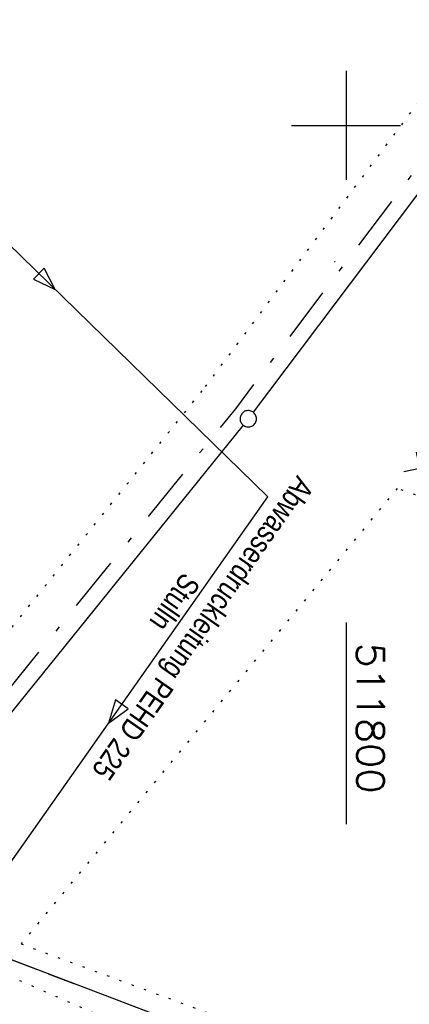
# Model space of a CAD drawing. Extents: x 511324 to 512029, y 473109 to 474055.
# Tile 23 of 29: x 511770 to 511806, y 473919 to 474010. Entities that reach past the tile are written whole.
import ezdxf
from ezdxf.enums import TextEntityAlignment as Align

# ---------------------------------------------------------------- set-up
doc = ezdxf.new("R2010")
doc.units = 0
doc.header["$LTSCALE"] = 10
doc.header["$MEASUREMENT"] = 0
for name, pattern in [('LT00', [0]), ('LT08', [0.42, 0.2, -0.1, 0.02, -0.1]), ('PUNKTX2_STR', [0.6, 0.1, -0.5]), ('STRICHLINIE2', [0.375, 0.25, -0.125])]:
    doc.linetypes.add(name, pattern=pattern)
doc.layers.get('0').update_dxf_attribs({"linetype": 'LT00'})
for name, color, linetype in [('--WASSER_GRENZE', 180, 'PUNKTX2_STR'), ('-Haltung', 182, 'STRICHLINIE2'), ('ABWASSERLTG', 24, 'LT00'), ('ABWASSERLTG_FLIEßPF', 26, 'Continuous'), ('ABWASSERLTG_TEXT', 26, 'Continuous'), ('DFK_GZPKT', 250, 'LT00'), ('DFK_KATASTER', 250, 'LT00'), ('DFK_TOPO-SYM', 252, 'LT00'), ('GEMEINDEGRENZE', 3, 'LT08'), ('V91_RASTER', 250, 'LT00'), ('V91_ZAUN', 40, 'LT00'), ('V92_RASTER', 250, 'LT00')]:
    doc.layers.add(name, color=color, linetype=linetype)
doc.styles.get("Standard").update_dxf_attribs({"font": 'romans.shx'})
doc.styles.add('Versorgungsltg', font='ARIAL.TTF', dxfattribs={"width": 0.8, "height": 2})

# ---------------------------------------------------------------- blocks, each defined once
blk = doc.blocks.new('SYMB7301')
at = {"color": 0, "linetype": 'ByBlock'}
for p, q in [((-0.128693, 0), (0, 0.128693)), ((0, -0.128693), (-0.128693, 0)), ((0, 0.128693), (0.128693, 0)), ((0.128693, 0), (0, -0.128693)), ((0.000059, -0.009738), (0.000059, 0.009897)), ((-0.00901, -0.004339), (-0.002225, -0.009749))]:
    blk.add_line(p, q, dxfattribs=at)
for points in [[(-0.002225, 0.009749), (-0.00901, 0.004339), (-0.00901, -0.004339)], [(0.01, 0), (0.006235, 0.007818), (-0.002225, 0.009749)], [(-0.002225, -0.009749), (0.006235, -0.007818), (0.01, 0)]]:
    blk.add_lwpolyline(points, dxfattribs=at)
blk = doc.blocks.new('SYMB7010')
at = {"color": 0, "linetype": 'ByBlock'}
for points in [[(-0.031408, 0.499213), (-0.093728, 0.49134), (-0.15457, 0.475719), (-0.212975, 0.452595), (-0.268021, 0.422333), (-0.31884, 0.385411), (-0.36463, 0.342411), (-0.40467, 0.29401), (-0.438329, 0.240973), (-0.465074, 0.184136), (-0.484486, 0.124395), (-0.496256, 0.062692), (-0.5002, 0)], [(-0.5002, 0), (-0.496256, -0.062692), (-0.484486, -0.124395), (-0.465075, -0.184136), (-0.438329, -0.240973), (-0.404671, -0.29401), (-0.36463, -0.342411), (-0.31884, -0.385411), (-0.268021, -0.422333), (-0.212975, -0.452595), (-0.154571, -0.475719), (-0.093728, -0.49134), (-0.031408, -0.499213), (0.031408, -0.499213)], [(0.5002, 0), (0.496256, 0.062692), (0.484485, 0.124395), (0.465074, 0.184136), (0.438329, 0.240973), (0.40467, 0.29401), (0.36463, 0.342411), (0.31884, 0.385411), (0.268021, 0.422333), (0.212975, 0.452595), (0.15457, 0.475719), (0.093728, 0.49134), (0.031408, 0.499213), (-0.031408, 0.499213)], [(0.031408, -0.499213), (0.093728, -0.491341), (0.15457, -0.475719), (0.212975, -0.452595), (0.268021, -0.422333), (0.31884, -0.385411), (0.36463, -0.342411), (0.404671, -0.294011), (0.438329, -0.240974), (0.465075, -0.184136), (0.484486, -0.124395), (0.496256, -0.062692), (0.500201, 0)]]:
    blk.add_lwpolyline(points, dxfattribs=at)
blk = doc.blocks.new('SYMB0024')
at = {"color": 0, "linetype": 'ByBlock'}
for p, q in [((-0.5, 0.5), (0, 0)), ((0, 0), (0.5, 0.5))]:
    blk.add_line(p, q, dxfattribs=at)
blk = doc.blocks.new('ABWASSER-FLIEßPF')
at = {"layer": 'ABWASSERLTG_FLIEßPF'}
for p, q in [((0, 0), (-0.2109, 0.0703)), ((-0.2109, 0.0703), (-0.2109, -0.0703)), ((-0.2109, -0.0703), (0, 0))]:
    blk.add_line(p, q, dxfattribs=at)

msp = doc.modelspace()

# ---------------------------------------------------------------- linework, layer by layer
at = {"layer": '--WASSER_GRENZE', "ltscale": 0.2}
for p, q in [((511787.12, 473976.05), (511808.29, 474004.33)), ((511732.58, 473908.15), (511787.12, 473976.05))]:
    msp.add_line(p, q, dxfattribs=at)
msp.add_lwpolyline([(511817.885, 473907.343), (511837.969, 473954.707), (511804.678, 473966.715), (511770.211, 473924.938), (511817.885, 473907.343)], dxfattribs=at)
msp.add_lwpolyline([(511767.622, 473922.642), (511735.093, 473878.797), (511763.973, 473866.492), (511785.692, 473914.75)], close=True, dxfattribs=at)
at = {"layer": '-Haltung'}
msp.add_line((511817.116, 473905.24), (511765.866, 473924.794), dxfattribs=at)
at = {"layer": 'ABWASSERLTG', "flags": 128}
for points in [[(511782.648, 473843.825), (511783.255, 473845.449), (511731.762, 473870.259), (511726.808, 473872.043), (511792.828, 473965.931), (511751.403, 474006.354)], [(511855.451, 473954.735), (511838.916, 473959.96), (511826.27, 473918.04), (511817.817, 473904.972), (511765.165, 473925.061), (511747.965, 473923.447)]]:
    msp.add_lwpolyline(points, dxfattribs=at)
at = {"layer": 'DFK_KATASTER'}
for p, q in [((511811.829, 474000.721), (511791.491, 473973.699)), ((511790.569, 473972.516), (511740.281, 473910.214))]:
    msp.add_line(p, q, dxfattribs=at)
at = {"layer": 'GEMEINDEGRENZE', "ltscale": 2.5, "flags": 128}
msp.add_lwpolyline([(511828.042, 474027.562), (511811.057, 474002.189), (511789.857, 473974.022), (511738.643, 473910.572), (511734.929, 473905.975), (511711.896, 473880.455), (511676.775, 473841.536), (511661.057, 473825.368), (511656.149, 473820.18), (511647.785, 473811.308), (511634.121, 473798.74)], dxfattribs=at)
at = {"layer": 'V91_RASTER'}
for p, q in [((511800, 474005), (511800, 473995)), ((511795, 474000), (511805, 474000)), ((511800, 473954.41), (511800, 473935.91))]:
    msp.add_line(p, q, dxfattribs=at)
at = {"layer": 'V92_RASTER'}
for p, q in [((511800, 474005), (511800, 473995)), ((511795, 474000), (511805, 474000)), ((511795, 474000), (511805, 474000))]:
    msp.add_line(p, q, dxfattribs=at)

# ---------------------------------------------------------------- block references
at = {"layer": 'ABWASSERLTG_FLIEßPF', "xscale": 10, "yscale": 10, "zscale": 10}
for p, rotation in [((511773.345, 473984.942), 315.7017056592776), ((511778.238, 473945.183), 234.8862552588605)]:
    msp.add_blockref('ABWASSER-FLIEßPF', p, dxfattribs=dict(at, rotation=rotation))
at = {"layer": 'DFK_GZPKT', "xscale": 1.499999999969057, "yscale": 1.5, "zscale": 1.5, "rotation": 251.2881100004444}
msp.add_blockref('SYMB7010', (511791.04, 473973.1), dxfattribs=at)
at = {"layer": 'DFK_TOPO-SYM', "xscale": 0.1, "yscale": 0.1, "zscale": 0.1, "rotation": 359.99968}
msp.add_blockref('SYMB7301', (511798.97, 473987.52), dxfattribs=at)
at = {"layer": 'V91_ZAUN', "xscale": 2.099999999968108, "yscale": 2.099999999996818, "zscale": 2.1, "rotation": 56.54837659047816}
msp.add_blockref('SYMB0024', (511806.763, 473968.568), dxfattribs=at)

# ---------------------------------------------------------------- texts
at = {"layer": 'ABWASSERLTG_TEXT', "style": 'Versorgungsltg', "width": 0.8}
for s, rotation, p in [('Abwasserdruckleitung PEHD 225', 235.06858, (511786.08, 473954.433)), ('Stulln', 235.1803, (511783.492, 473956.807))]:
    msp.add_text(s, height=2, rotation=rotation, dxfattribs=at).set_placement(p, align=Align.CENTER)
at = {"layer": 'V91_RASTER', "width": 1.076}
msp.add_text(' 511800', height=2.5, rotation=270.00096, dxfattribs=at).set_placement((511801, 473954.41))

doc.saveas('drawing.dxf')
